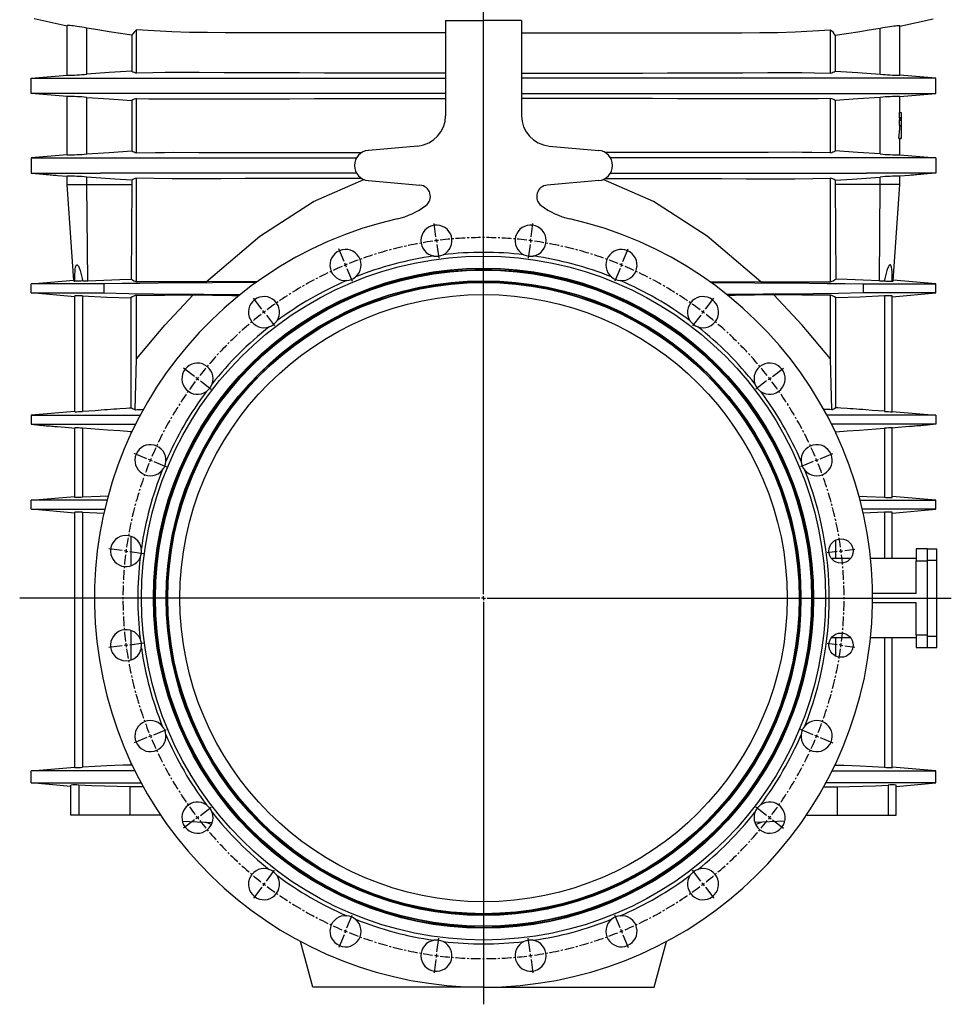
# Model space of a CAD drawing. Extents: x -1477 to 874, y -826 to 3147.
# Tile 5 of 6: x -354 to 874, y 916 to 2213. Entities that reach past the tile are written whole.
import ezdxf

# ---------------------------------------------------------------- set-up
doc = ezdxf.new("R2010")
doc.units = 0
doc.linetypes.add('CENTERX2', pattern=[20.32, 12.7, -2.54, 2.54, -2.54])
doc.layers.get('0').update_dxf_attribs({"linetype": 'CONTINUOUS'})

# ---------------------------------------------------------------- blocks, each defined once
blk = doc.blocks.new('SW_CENTERMARKSYMBOL_0')
at = {"color": 0, "linetype": 'CONTINUOUS'}
for p, q in [((62, -465.9), (62, 1225.5)), ((-0.7, 5), (-3, 22.8)), ((124.7, 5), (127, 22.8)), ((0, 0), (-0.3, 2.5)), ((0, 0), (0.3, -2.5)), ((124, 0), (123.7, -2.5)), ((124, 0), (124.3, 2.5)), ((-121.7, -27.5), (-128.6, -10.8)), ((0.7, -5), (3, -22.8)), ((123.3, -5), (121, -22.8)), ((245.7, -27.5), (252.6, -10.8)), ((-119.8, -32.1), (-120.7, -29.8)), ((-119.8, -32.1), (-118.8, -34.4)), ((-117.9, -36.7), (-111, -53.3)), ((241.9, -36.7), (235, -53.3)), ((243.8, -32.1), (242.8, -34.4)), ((243.8, -32.1), (244.7, -29.8)), ((-230.2, -90.1), (-241.2, -75.8)), ((354.2, -90.1), (365.2, -75.8)), ((-227.2, -94.1), (-228.7, -92.1)), ((-227.2, -94.1), (-225.6, -96.1)), ((-224.1, -98.1), (-213.2, -112.3)), ((348.1, -98.1), (337.2, -112.3)), ((351.2, -94.1), (349.6, -96.1)), ((351.2, -94.1), (352.7, -92.1)), ((-318.8, -178.7), (-333.1, -167.8)), ((442.8, -178.7), (457.1, -167.8)), ((-314.8, -181.8), (-316.8, -180.3)), ((438.8, -181.8), (440.8, -180.3)), ((-314.8, -181.8), (-312.9, -183.3)), ((-310.9, -184.8), (-296.6, -195.8)), ((434.9, -184.8), (420.6, -195.8)), ((438.8, -181.8), (436.9, -183.3)), ((-381.5, -287.2), (-398.1, -280.4)), ((505.5, -287.2), (522.1, -280.4)), ((-376.8, -289.2), (-379.2, -288.2)), ((-376.8, -289.2), (-374.5, -290.1)), ((-372.2, -291.1), (-355.6, -298)), ((496.2, -291.1), (479.6, -298)), ((500.8, -289.2), (498.5, -290.1)), ((500.8, -289.2), (503.2, -288.2)), ((-413.9, -408.3), (-431.7, -405.9)), ((-408.9, -408.9), (-411.4, -408.6)), ((-408.9, -408.9), (-406.5, -409.3)), ((-404, -409.6), (-386.1, -411.9)), ((528, -409.6), (514.6, -411.4)), ((532.9, -408.9), (530.5, -409.3)), ((532.9, -408.9), (535.4, -408.6)), ((537.9, -408.3), (551.3, -406.5)), ((57, -470.9), (-549, -470.9)), ((62, -470.9), (59.5, -470.9)), ((62, -470.9), (62, -468.4)), ((62, -470.9), (62, -473.4)), ((62, -470.9), (64.5, -470.9)), ((62, -475.9), (62, -1006)), ((67, -470.9), (678.2, -470.9)), ((-404, -532.3), (-386.1, -529.9)), ((528, -532.3), (514.6, -530.5)), ((-413.9, -533.6), (-431.7, -535.9)), ((-408.9, -532.9), (-411.4, -533.3)), ((-408.9, -532.9), (-406.5, -532.6)), ((532.9, -532.9), (530.5, -532.6)), ((532.9, -532.9), (535.4, -533.3)), ((537.9, -533.6), (551.3, -535.4)), ((-372.2, -650.8), (-355.6, -643.9)), ((496.2, -650.8), (479.6, -643.9)), ((-381.5, -654.6), (-398.1, -661.5)), ((-376.8, -652.7), (-379.2, -653.7)), ((-376.8, -652.7), (-374.5, -651.8)), ((500.8, -652.7), (498.5, -651.8)), ((500.8, -652.7), (503.2, -653.7)), ((505.5, -654.6), (522.1, -661.5)), ((-310.9, -757.1), (-296.6, -746.1)), ((434.9, -757.1), (420.6, -746.1)), ((-318.8, -763.1), (-333.1, -774.1)), ((-314.8, -760.1), (-316.8, -761.6)), ((-314.8, -760.1), (-312.9, -758.6)), ((438.8, -760.1), (436.9, -758.6)), ((438.8, -760.1), (440.8, -761.6)), ((442.8, -763.1), (457.1, -774.1)), ((-224.1, -843.8), (-213.2, -829.5)), ((348.1, -843.8), (337.2, -829.5)), ((-230.2, -851.7), (-241.2, -866)), ((-227.2, -847.8), (-228.7, -849.8)), ((-227.2, -847.8), (-225.6, -845.8)), ((351.2, -847.8), (349.6, -845.8)), ((351.2, -847.8), (352.7, -849.8)), ((354.2, -851.7), (365.2, -866)), ((-117.9, -905.2), (-111, -888.5)), ((241.9, -905.2), (235, -888.5)), ((-119.8, -909.8), (-118.8, -907.5)), ((243.8, -909.8), (242.8, -907.5)), ((-121.7, -914.4), (-128.6, -931)), ((-119.8, -909.8), (-120.7, -912.1)), ((0.7, -936.9), (3, -919.1)), ((123.3, -936.9), (121, -919.1)), ((243.8, -909.8), (244.7, -912.1)), ((245.7, -914.4), (252.6, -931)), ((-0.7, -946.8), (-3, -964.7)), ((0, -941.9), (-0.3, -944.4)), ((0, -941.9), (0.3, -939.4)), ((124, -941.9), (123.7, -939.4)), ((124, -941.9), (124.3, -944.4)), ((124.7, -946.8), (127, -964.7))]:
    blk.add_line(p, q, dxfattribs=at)
for start, end in [(97.1984, 97.5), (82.5, 82.8016), (97.5, 97.8016), (82.1984, 82.5), (112.5, 112.8016), (112.1984, 112.5), (67.5, 67.8016), (67.1984, 67.5), (127.5, 127.8016), (127.1984, 127.5), (52.5, 52.8016), (52.1984, 52.5), (142.1984, 142.5), (37.5, 37.8016), (142.5, 142.8016), (37.1984, 37.5), (157.5, 157.8016), (157.1984, 157.5), (22.5, 22.8016), (22.1984, 22.5), (172.5, 172.8016), (172.1984, 172.5), (7.5, 7.8016), (7.1984, 7.5), (187.1984, 187.5), (352.5, 352.8016), (187.5, 187.8016), (352.1984, 352.5), (202.1984, 202.5), (202.5, 202.8016), (337.1984, 337.5), (337.5, 337.8016), (217.1984, 217.5), (217.5, 217.8016), (322.1984, 322.5), (322.5, 322.8016), (232.1984, 232.5), (232.5, 232.8016), (307.1984, 307.5), (307.5, 307.8016), (247.1984, 247.5), (247.5, 247.8016), (292.1984, 292.5), (292.5, 292.8016), (262.1984, 262.5), (262.5, 262.8016), (277.1984, 277.5), (277.5, 277.8016)]:
    blk.add_arc((62, -470.9), 475, start, end, dxfattribs=at)
at = {"color": 0, "linetype": 'CENTERX2'}
for start, end in [(83.1031, 96.8969), (98.1031, 111.8969), (68.1031, 81.8969), (113.1031, 126.8969), (53.1031, 66.8969), (128.1031, 141.8969), (38.1031, 51.8969), (143.1031, 156.8969), (23.1031, 36.8969), (158.1031, 171.8969), (8.1031, 21.8969), (173.1031, 186.8969), (353.1031, 6.8969), (188.1031, 201.8969), (338.1031, 351.8969), (203.1031, 216.8969), (323.1031, 336.8969), (218.1031, 231.8969), (308.1031, 321.8969), (233.1031, 246.8969), (293.1031, 306.8969), (248.1031, 261.8969), (278.1031, 291.8969), (263.1031, 276.8969)]:
    blk.add_arc((62, -470.9), 475, start, end, dxfattribs=at)

msp = doc.modelspace()

# ---------------------------------------------------------------- linework, layer by layer
at = {"color": 7, "linetype": 'CONTINUOUS'}
for p, q in [((-291.2, 2204.5), (-334.8, 2213.8)), ((207.3, 2211.9), (207.3, 2086.3)), ((257.3, 2211.8), (257.3, 2213.8)), ((307.3, 2211.9), (307.3, 2086.3)), ((805.8, 2204.5), (849.4, 2213.8)), ((-291.2, 2139.6), (-291.2, 2205.1)), ((-265.4, 2141), (-265.4, 2201.9)), ((-206, 2192.5), (-206, 2144.9)), ((-199.8, 2142.3), (-199.8, 2199.6)), ((714.4, 2142.3), (714.4, 2199.6)), ((720.6, 2192.5), (720.6, 2144.9)), ((780, 2141), (780, 2201.9)), ((805.8, 2139.6), (805.8, 2205.1)), ((-338.7, 2135.8), (-291.2, 2139.9)), ((-338.7, 2115.8), (-338.7, 2135.8)), ((-338.7, 2135.8), (207.3, 2135.8)), ((853.3, 2135.8), (307.3, 2135.8)), ((853.3, 2135.8), (805.8, 2139.9)), ((853.3, 2115.8), (853.3, 2135.8)), ((207.3, 2115.8), (-338.7, 2115.8)), ((-291.2, 2111.6), (-338.7, 2115.8)), ((307.3, 2115.8), (853.3, 2115.8)), ((805.8, 2111.6), (853.3, 2115.8)), ((-291.2, 2034.6), (-291.2, 2111.9)), ((-265.4, 2036), (-265.4, 2110.5)), ((-206, 2106.6), (-206, 2040)), ((-199.8, 2037.4), (-199.8, 2109.2)), ((714.4, 2037.4), (714.4, 2109.2)), ((720.6, 2106.6), (720.6, 2040)), ((780, 2036), (780, 2110.5)), ((805.8, 2090.8), (805.8, 2111.9)), ((805, 2090.4), (805, 2083.9)), ((805, 2090.4), (807.3, 2090.4)), ((805.1, 2090.8), (807.3, 2090.8)), ((807.3, 2090.8), (807.3, 2090.4)), ((807.3, 2090.4), (807.3, 2083.9)), ((805, 2083.9), (807.3, 2083.9)), ((805, 2080.6), (805, 2074.1)), ((805, 2080.6), (807.3, 2080.6)), ((805.1, 2083.6), (807.3, 2083.6)), ((805.1, 2080.9), (807.3, 2080.9)), ((805.8, 2080.9), (805.8, 2083.6)), ((805.8, 2083.3), (807.3, 2083.3)), ((807.3, 2083.9), (807.3, 2083.6)), ((807.3, 2083.6), (807.3, 2083.3)), ((807.3, 2083.3), (807.3, 2080.9)), ((807.3, 2080.9), (807.3, 2080.6)), ((807.3, 2080.6), (807.3, 2074.1)), ((805, 2074.1), (807.3, 2074.1)), ((805.1, 2073.7), (807.3, 2073.7)), ((805.7, 2073.2), (807.3, 2073.2)), ((807.3, 2074.1), (807.3, 2073.7)), ((807.3, 2073.7), (807.3, 2073.2)), ((807.3, 2073.2), (807.3, 2056.7)), ((804.5, 2056.7), (807.3, 2056.7)), ((804.6, 2056.2), (807.3, 2056.2)), ((805.8, 2034.6), (805.8, 2056.2)), ((807.3, 2056.7), (807.3, 2056.2)), ((170.8, 2046.4), (105.6, 2040.7)), ((343.8, 2046.4), (409, 2040.7)), ((-291.2, 2034.9), (-338.7, 2030.8)), ((-338.7, 2030.8), (-338.7, 2010.8)), ((-338.7, 2030.8), (90, 2030.8)), ((853.3, 2030.8), (424.6, 2030.8)), ((805.8, 2034.9), (853.3, 2030.8)), ((853.3, 2030.8), (853.3, 2010.8)), ((-338.7, 2010.8), (-318.5, 2010.8)), ((-318.5, 2010.8), (-308, 2010.8)), ((-308, 2010.8), (-247.2, 2010.8)), ((90, 2010.8), (-247.2, 2010.8)), ((424.6, 2010.8), (761.7, 2010.8)), ((822.6, 2010.8), (761.7, 2010.8)), ((833.1, 2010.8), (822.6, 2010.8)), ((853.3, 2010.8), (833.1, 2010.8)), ((-304, 2007.7), (-291.2, 2006.6)), ((-291.2, 1995.8), (-291.2, 2006.9)), ((-265.4, 1995.8), (-265.4, 2005.5)), ((-206, 2001.6), (-206, 1995.8)), ((-199.8, 1867.5), (-199.8, 2004.2)), ((105.6, 2000.8), (173.6, 1994.9)), ((409, 2000.8), (341, 1994.9)), ((714.4, 1867.5), (714.4, 2004.2)), ((720.6, 2001.6), (720.6, 1995.8)), ((780, 1995.8), (780, 2005.5)), ((818.6, 2007.7), (805.8, 2006.6)), ((805.8, 1995.8), (805.8, 2006.9)), ((-291.2, 1995.8), (-265.4, 1995.8)), ((-282.3, 1868.8), (-291.2, 1995.8)), ((-265.4, 1995.8), (-206, 1995.8)), ((-264.1, 1868.9), (-265.4, 1995.8)), ((-206, 1995.8), (-206.9, 1871)), ((720.6, 1995.8), (721.5, 1871)), ((780, 1995.8), (720.6, 1995.8)), ((778.7, 1868.9), (780, 1995.8)), ((805.8, 1995.8), (780, 1995.8)), ((796.9, 1868.8), (805.8, 1995.8)), ((-338.7, 1864.8), (-282.4, 1869.7)), ((-281.2, 1868.6), (-281.2, 1869.6)), ((-281.2, 1868.6), (-281.2, 1868.6)), ((-270.7, 1868.7), (-270.9, 1869.6)), ((-270.9, 1869.6), (-270.9, 1868.6)), ((-270.7, 1868.7), (-270.9, 1868.6)), ((785.3, 1868.7), (785.5, 1869.6)), ((785.3, 1868.7), (785.5, 1868.6)), ((785.5, 1869.6), (785.5, 1868.6)), ((795.8, 1868.6), (795.8, 1869.6)), ((795.8, 1868.6), (795.8, 1868.6)), ((853.3, 1864.8), (797, 1869.7)), ((-242.8, 1864.8), (-338.7, 1864.8)), ((-338.7, 1852.8), (-338.7, 1864.8)), ((-242.8, 1864.8), (-242.8, 1852.8)), ((-40.5, 1867.8), (-108, 1867.3)), ((555.1, 1867.8), (622.6, 1867.3)), ((757.4, 1864.8), (853.3, 1864.8)), ((757.4, 1864.8), (757.4, 1852.8)), ((853.3, 1852.8), (853.3, 1864.8)), ((-281.2, 1847.7), (-338.7, 1852.8)), ((-338.7, 1852.8), (-242.8, 1852.8)), ((-281.2, 1696.4), (-281.2, 1849)), ((-270.9, 1848.9), (-270.9, 1696.9)), ((-207, 1701.5), (-207, 1846.5)), ((-199.8, 1765.9), (-199.8, 1850.1)), ((714.4, 1765.9), (714.4, 1850.1)), ((721.6, 1701.5), (721.6, 1846.5)), ((853.3, 1852.8), (757.4, 1852.8)), ((785.5, 1848.9), (785.5, 1696.9)), ((795.8, 1847.7), (853.3, 1852.8)), ((795.8, 1696.4), (795.8, 1849)), ((-201.4, 1699), (-199.8, 1765.9)), ((716, 1699), (714.4, 1765.9)), ((-281.2, 1696.8), (-338.7, 1691.8)), ((-338.7, 1691.8), (-195, 1691.8)), ((-338.7, 1691.8), (-338.7, 1679.8)), ((853.3, 1691.8), (709.6, 1691.8)), ((795.8, 1696.8), (853.3, 1691.8)), ((853.3, 1691.8), (853.3, 1679.8)), ((-338.7, 1679.8), (-201.1, 1679.8)), ((-281.2, 1583.6), (-281.2, 1675.2)), ((-270.9, 1674.6), (-270.9, 1583.6)), ((853.3, 1679.8), (715.7, 1679.8)), ((785.5, 1674.6), (785.5, 1583.6)), ((795.8, 1583.6), (795.8, 1675.2)), ((-207, 1667.7), (-207, 1670.1)), ((721.6, 1667.7), (721.6, 1670.1)), ((-338.7, 1579.8), (-281.2, 1584.8)), ((853.3, 1579.8), (795.8, 1584.8)), ((-338.7, 1567.8), (-338.7, 1579.8)), ((-238.6, 1579.8), (-338.7, 1579.8)), ((753.2, 1579.8), (853.3, 1579.8)), ((853.3, 1567.8), (853.3, 1579.8)), ((-338.7, 1567.8), (-241.6, 1567.8)), ((-281.2, 1562.7), (-338.7, 1567.8)), ((-281.2, 1227.7), (-281.2, 1564)), ((-270.9, 1563.9), (-242.8, 1562.7)), ((-270.9, 1563.9), (-270.9, 1228)), ((853.3, 1567.8), (756.2, 1567.8)), ((785.5, 1563.9), (757.4, 1562.7)), ((785.5, 1563.9), (785.5, 1502.8)), ((795.8, 1562.7), (853.3, 1567.8)), ((795.8, 1502.8), (795.8, 1564)), ((-206.9, 1493.4), (-206.9, 1532.1)), ((721.5, 1502.8), (721.5, 1527.3)), ((827.3, 1515.8), (827.3, 1499.8)), ((842.3, 1515.8), (827.3, 1515.8)), ((842.3, 1515.8), (854.3, 1515.8)), ((842.3, 1500.8), (842.3, 1515.8)), ((854.3, 1500.8), (854.3, 1515.8)), ((740.7, 1502.8), (715.7, 1502.8)), ((827.3, 1502.8), (767.2, 1502.8)), ((827.3, 1456.8), (827.3, 1499.8)), ((827.3, 1499.8), (842.3, 1499.8)), ((842.3, 1499.8), (842.3, 1500.8)), ((842.3, 1500.8), (854.3, 1500.8)), ((842.3, 1401.8), (842.3, 1499.8)), ((854.3, 1400.8), (854.3, 1500.8)), ((827.3, 1456.8), (769.8, 1456.8)), ((827.3, 1444.8), (769.8, 1444.8)), ((827.3, 1401.8), (827.3, 1444.8)), ((-206.9, 1369.4), (-206.9, 1408.1)), ((827.3, 1401.8), (827.3, 1385.8)), ((842.3, 1401.8), (827.3, 1401.8)), ((842.3, 1400.8), (842.3, 1401.8)), ((715.7, 1398.8), (740.7, 1398.8)), ((721.5, 1374.3), (721.5, 1398.8)), ((767.2, 1398.8), (827.3, 1398.8)), ((785.5, 1398.8), (785.5, 1228)), ((795.8, 1227.7), (795.8, 1398.8)), ((842.3, 1385.8), (842.3, 1400.8)), ((842.3, 1400.8), (854.3, 1400.8)), ((854.3, 1385.8), (854.3, 1400.8)), ((827.3, 1385.8), (842.3, 1385.8)), ((842.3, 1385.8), (854.3, 1385.8)), ((-206.9, 1230.8), (-206.9, 1233.5)), ((721.5, 1230.8), (721.5, 1233.5)), ((-338.7, 1223.3), (-281.2, 1228.3)), ((-338.7, 1207.3), (-338.7, 1223.3)), ((-201.9, 1223.3), (-338.7, 1223.3)), ((-205.6, 1230.9), (-206.9, 1230.8)), ((716.5, 1223.3), (853.3, 1223.3)), ((720.1, 1230.9), (721.5, 1230.8)), ((853.3, 1223.3), (795.8, 1228.3)), ((853.3, 1207.3), (853.3, 1223.3)), ((-338.7, 1207.3), (-193.6, 1207.3)), ((-286.2, 1202.7), (-338.7, 1207.3)), ((853.3, 1207.3), (708.2, 1207.3)), ((800.8, 1202.7), (853.3, 1207.3)), ((-286.2, 1164.8), (-286.2, 1204.5)), ((-275.9, 1204.4), (-275.9, 1164.8)), ((-190.7, 1202), (-208.6, 1202.4)), ((-208.6, 1202.4), (-208.6, 1164.8)), ((705.3, 1202), (723.1, 1202.4)), ((723.1, 1202.4), (723.1, 1164.8)), ((790.5, 1204.4), (790.5, 1164.8)), ((800.8, 1164.8), (800.8, 1204.5)), ((-275.9, 1164.8), (-286.2, 1164.8)), ((-208.6, 1164.8), (-275.9, 1164.8)), ((-168, 1164.8), (-208.6, 1164.8)), ((-139.5, 1157.1), (-100.1, 1155)), ((-101.1, 1152.6), (-109, 1155.5)), ((654.1, 1157.1), (614.7, 1155)), ((615.7, 1152.6), (623.6, 1155.5)), ((682.6, 1164.8), (723.1, 1164.8)), ((723.1, 1164.8), (790.5, 1164.8)), ((790.5, 1164.8), (800.8, 1164.8)), ((32.3, 938.3), (16.1, 998.6)), ((482.3, 938.3), (498.4, 998.6)), ((257.3, 938.3), (32.3, 938.3)), ((257.3, 938.3), (482.3, 938.3))]:
    msp.add_line(p, q, dxfattribs=at)
for points in [[(207.3, 2211.9), (220.5, 2211.9), (257.3, 2211.8)], [(307.3, 2211.9), (294.1, 2211.9), (257.3, 2211.8)], [(-265.4, 2201.9), (-268.7, 2202.4), (-271.9, 2203), (-275, 2203.4), (-277.9, 2203.9), (-280.6, 2204.2), (-283.1, 2204.6), (-285.2, 2204.8), (-287.1, 2205), (-288.6, 2205.1), (-289.8, 2205.2), (-290.6, 2205.2), (-291.1, 2205.2), (-291.2, 2205.1)], [(-206, 2192.5), (-220.9, 2194.6), (-235.7, 2196.9), (-250.6, 2199.3), (-265.4, 2201.9)], [(207.3, 2195.5), (191.9, 2195.5), (164.2, 2195.5), (136.4, 2195.5), (108.7, 2195.5), (81, 2195.5), (57.5, 2195.5), (34, 2195.5), (10.6, 2195.5), (-12.9, 2195.6), (-36.3, 2195.6), (-59.7, 2195.6), (-83.1, 2195.6), (-106.5, 2195.8), (-129.9, 2196.2), (-153.2, 2197), (-176.6, 2198.1), (-199.8, 2199.6)], [(307.3, 2195.5), (322.7, 2195.5), (350.4, 2195.5), (378.2, 2195.5), (405.9, 2195.5), (433.6, 2195.5), (457.1, 2195.5), (480.6, 2195.5), (504, 2195.5), (527.5, 2195.6), (550.9, 2195.6), (574.3, 2195.6), (597.7, 2195.6), (621.1, 2195.8), (644.5, 2196.2), (667.8, 2197), (691.1, 2198.1), (714.4, 2199.6)], [(720.6, 2192.5), (735.5, 2194.6), (750.3, 2196.9), (765.2, 2199.3), (780, 2201.9)], [(780, 2201.9), (783.3, 2202.4), (786.5, 2203), (789.6, 2203.4), (792.5, 2203.9), (795.2, 2204.2), (797.7, 2204.6), (799.8, 2204.8), (801.7, 2205), (803.2, 2205.1), (804.4, 2205.2), (805.2, 2205.2), (805.7, 2205.2), (805.8, 2205.1)], [(-206, 2144.9), (-235.7, 2143.1), (-265.4, 2141)], [(207.3, 2142.4), (180.8, 2142.4), (147.5, 2142.4), (114.3, 2142.5), (81.1, 2142.5), (48, 2142.6), (14.8, 2142.7), (-18.2, 2142.8), (-51.2, 2142.9), (-84.2, 2143), (-117.1, 2143.1), (-133.5, 2143.1), (-141.7, 2143.1), (-145.8, 2143.1), (-162.2, 2143.1), (-178.5, 2142.9), (-199.8, 2142.3)], [(307.3, 2142.4), (333.8, 2142.4), (367.1, 2142.4), (400.3, 2142.5), (433.5, 2142.5), (466.6, 2142.6), (499.7, 2142.7), (532.8, 2142.8), (565.8, 2142.9), (598.8, 2143), (631.7, 2143.1), (648.1, 2143.1), (656.3, 2143.1), (660.4, 2143.1), (676.8, 2143.1), (693.1, 2142.9), (714.4, 2142.3)], [(720.6, 2144.9), (750.3, 2143.1), (780, 2141)], [(-265.4, 2110.5), (-235.7, 2108.4), (-206, 2106.6)], [(-199.8, 2109.2), (-183.5, 2108.8), (-167.1, 2108.5), (-150.7, 2108.4), (-146.6, 2108.4), (-130.2, 2108.4), (-97.4, 2108.5), (-64.5, 2108.6), (-31.5, 2108.7), (1.6, 2108.8), (34.7, 2108.9), (67.8, 2109), (101.1, 2109), (134.4, 2109.1), (167.8, 2109.1), (201.1, 2109.2), (207.3, 2109.2)], [(714.4, 2109.2), (698.1, 2108.8), (681.7, 2108.5), (665.3, 2108.4), (661.2, 2108.4), (644.8, 2108.4), (612, 2108.5), (579.1, 2108.6), (546.1, 2108.7), (513, 2108.8), (479.9, 2108.9), (446.8, 2109), (413.5, 2109), (380.2, 2109.1), (346.8, 2109.1), (313.5, 2109.2), (307.3, 2109.2)], [(780, 2110.5), (750.3, 2108.4), (720.6, 2106.6)], [(805, 2083.9), (805, 2083.8), (805, 2083.7), (805, 2083.6), (805.1, 2083.6), (805.1, 2083.6)], [(805, 2074.1), (805, 2074), (805, 2073.9), (805, 2073.8), (805, 2073.7), (805.1, 2073.7), (805.1, 2073.7)], [(804.5, 2056.7), (804.5, 2056.6), (804.5, 2056.5), (804.5, 2056.4), (804.5, 2056.3), (804.5, 2056.2), (804.6, 2056.2), (804.6, 2056.2)], [(-265.4, 2036), (-235.7, 2038.1), (-206, 2040)], [(-199.8, 2037.4), (-175.2, 2038), (-162.9, 2038.1), (-150.6, 2038.2), (-117.7, 2038.1), (-84.7, 2038.1), (-51.7, 2038), (-22, 2037.9), (7.8, 2037.9), (37.6, 2037.8), (67.4, 2037.8), (96.7, 2037.7)], [(714.4, 2037.4), (689.8, 2038), (677.5, 2038.1), (665.2, 2038.2), (632.3, 2038.1), (599.3, 2038.1), (566.3, 2038), (536.6, 2037.9), (506.8, 2037.9), (477, 2037.8), (447.2, 2037.8), (417.9, 2037.7)], [(780, 2036), (750.3, 2038.1), (720.6, 2040)], [(-338.7, 2010.8), (-327.6, 2009.8), (-325.4, 2009.6), (-322.8, 2009.4), (-320.5, 2009.2), (-318.7, 2009), (-317.3, 2008.9), (-315.6, 2008.8), (-313.5, 2008.6), (-311.2, 2008.4), (-309.4, 2008.2), (-307.6, 2008.1), (-305.8, 2007.9), (-304, 2007.7)], [(853.3, 2010.8), (842.2, 2009.8), (840, 2009.6), (837.4, 2009.4), (835.1, 2009.2), (833.3, 2009), (831.9, 2008.9), (830.2, 2008.8), (828.1, 2008.6), (825.7, 2008.4), (824, 2008.2), (822.2, 2008.1), (820.4, 2007.9), (818.6, 2007.7)], [(-206, 2001.6), (-213.4, 2002), (-228.3, 2002.9), (-246.8, 2004.2), (-265.4, 2005.5)], [(96.7, 2003.8), (72.3, 2003.8), (40, 2003.7), (7.8, 2003.7), (-24.4, 2003.6), (-56.6, 2003.5), (-88.8, 2003.4), (-120.9, 2003.4), (-152.9, 2003.4), (-176.4, 2003.6), (-199.8, 2004.2)], [(-108, 1867.3), (-37.4, 1927.7), (33.5, 1973.2), (99.8, 2002.2)], [(622.6, 1867.3), (552, 1927.7), (481.1, 1973.2), (414.8, 2002.2)], [(417.9, 2003.8), (442.3, 2003.8), (474.6, 2003.7), (506.8, 2003.7), (539, 2003.6), (571.2, 2003.5), (603.4, 2003.4), (635.5, 2003.4), (667.5, 2003.4), (691, 2003.6), (714.4, 2004.2)], [(720.6, 2001.6), (728, 2002), (742.9, 2002.9), (761.4, 2004.2), (780, 2005.5)], [(-281.2, 1869.6), (-281.2, 1873.5), (-281.1, 1877.4), (-280.8, 1881.2), (-280.6, 1884), (-280.1, 1886.8), (-279.7, 1888.1), (-279.2, 1889.2), (-278.8, 1889.7), (-278.4, 1889.9), (-278, 1889.9), (-277.5, 1889.6), (-277.1, 1889.2), (-276.8, 1888.8), (-276, 1887.4), (-275.3, 1885.8), (-274.1, 1882.4), (-273, 1878.9), (-272.2, 1875.3), (-271.3, 1871.7), (-270.9, 1869.6)], [(795.8, 1869.6), (795.8, 1873.5), (795.7, 1877.4), (795.4, 1881.2), (795.1, 1884), (794.7, 1886.8), (794.3, 1888.1), (793.8, 1889.2), (793.4, 1889.7), (793, 1889.9), (792.6, 1889.9), (792.1, 1889.6), (791.7, 1889.2), (791.4, 1888.8), (790.6, 1887.4), (789.9, 1885.8), (788.7, 1882.4), (787.6, 1878.9), (786.7, 1875.3), (785.9, 1871.7), (785.5, 1869.6)], [(-270.9, 1868.6), (-272.8, 1868.5), (-274.7, 1868.5), (-276.4, 1868.4), (-277.9, 1868.4), (-279.2, 1868.4), (-280.2, 1868.4), (-280.8, 1868.5), (-281.2, 1868.5), (-281.2, 1868.6)], [(-264.1, 1868.9), (-242.9, 1869.8), (-221.7, 1870.6), (-206.9, 1871)], [(778.7, 1868.9), (757.5, 1869.8), (736.3, 1870.6), (721.5, 1871)], [(785.5, 1868.6), (787.4, 1868.5), (789.3, 1868.5), (791, 1868.4), (792.5, 1868.4), (793.8, 1868.4), (794.8, 1868.4), (795.4, 1868.5), (795.8, 1868.5), (795.8, 1868.6)], [(-42.2, 1866.7), (-100.1, 1866.3), (-171.5, 1865.7), (-195.3, 1865.4), (-219.1, 1865.2), (-242.8, 1864.8)], [(-108, 1867.3), (-131, 1867.3), (-154, 1867.4), (-176.9, 1867.5), (-199.8, 1867.5)], [(556.7, 1866.7), (614.7, 1866.3), (686.1, 1865.7), (709.9, 1865.4), (733.6, 1865.2), (757.4, 1864.8)], [(622.6, 1867.3), (645.6, 1867.3), (668.5, 1867.4), (691.5, 1867.5), (714.4, 1867.5)], [(-270.9, 1848.9), (-239, 1847.5), (-207, 1846.5)], [(-242.8, 1852.8), (-209.9, 1852.3), (-176.9, 1851.9), (-111, 1851.3), (-62.7, 1851)], [(-199.8, 1850.1), (-181.2, 1850.1), (-162.6, 1850.1), (-143.9, 1850.2), (-125.2, 1850.2)], [(-199.8, 1765.9), (-162.6, 1810.2), (-125.2, 1850.2)], [(-125.2, 1850.2), (-74.2, 1849.7), (-64.4, 1849.7)], [(757.4, 1852.8), (724.5, 1852.3), (691.5, 1851.9), (625.6, 1851.3), (577.3, 1851)], [(639.8, 1850.2), (588.8, 1849.7), (579, 1849.7)], [(714.4, 1850.1), (695.8, 1850.1), (677.2, 1850.1), (658.5, 1850.2), (639.8, 1850.2)], [(714.4, 1765.9), (677.2, 1810.2), (639.8, 1850.2)], [(785.5, 1848.9), (753.6, 1847.5), (721.6, 1846.5)], [(-270.9, 1696.9), (-262.7, 1697.6), (-254.5, 1698.2), (-246.3, 1698.8), (-242.2, 1699.1), (-238.1, 1699.4), (-234, 1699.7), (-229.8, 1700), (-225.7, 1700.3), (-221.6, 1700.5), (-213.4, 1701.1), (-209.3, 1701.3), (-207, 1701.5)], [(-201.4, 1699), (-199.1, 1699.1), (-192.9, 1699.4), (-190.8, 1699.5)], [(716, 1699), (713.7, 1699.1), (707.5, 1699.4), (705.3, 1699.5)], [(785.5, 1696.9), (777.3, 1697.6), (769.1, 1698.2), (760.9, 1698.8), (756.8, 1699.1), (752.6, 1699.4), (748.5, 1699.7), (744.4, 1700), (740.3, 1700.3), (736.2, 1700.5), (728, 1701.1), (723.9, 1701.3), (721.6, 1701.5)], [(-338.7, 1679.8), (-327.6, 1678.8), (-325.4, 1678.6), (-322.8, 1678.4), (-320.5, 1678.2), (-318.7, 1678), (-317.3, 1677.9), (-315.6, 1677.8), (-313.5, 1677.6), (-311.2, 1677.4), (-309.4, 1677.2), (-307.6, 1677.1), (-305.8, 1676.9), (-304, 1676.7)], [(-304, 1676.7), (-288.8, 1675.4), (-281.2, 1674.7)], [(-207, 1670.1), (-221.6, 1671), (-238.1, 1672.1), (-270.9, 1674.6)], [(721.6, 1670.1), (736.2, 1671), (752.6, 1672.1), (785.5, 1674.6)], [(818.6, 1676.7), (803.4, 1675.4), (795.8, 1674.7)], [(853.3, 1679.8), (842.2, 1678.8), (840, 1678.6), (837.4, 1678.4), (835.1, 1678.2), (833.3, 1678), (831.9, 1677.9), (830.2, 1677.8), (828.1, 1677.6), (825.7, 1677.4), (824, 1677.2), (822.2, 1677.1), (820.4, 1676.9), (818.6, 1676.7)], [(-205.5, 1670.8), (-206, 1670.6), (-207, 1670.1)], [(720.1, 1670.8), (720.6, 1670.6), (721.6, 1670.1)], [(-270.9, 1583.6), (-272.8, 1583.5), (-274.7, 1583.5), (-276.4, 1583.4), (-277.9, 1583.4), (-279.2, 1583.4), (-280.2, 1583.4), (-280.8, 1583.5), (-281.2, 1583.5), (-281.2, 1583.6)], [(-237.2, 1585.1), (-247.7, 1584.7), (-270.9, 1583.6)], [(751.8, 1585.1), (762.3, 1584.7), (785.5, 1583.6)], [(785.5, 1583.6), (787.4, 1583.5), (789.3, 1583.5), (791, 1583.4), (792.5, 1583.4), (793.8, 1583.4), (794.8, 1583.4), (795.4, 1583.5), (795.8, 1583.5), (795.8, 1583.6)], [(-206.9, 1230.8), (-217.5, 1230.7), (-228.2, 1230.3), (-238.9, 1229.8), (-254.9, 1229), (-270.9, 1228)], [(721.5, 1230.8), (732.1, 1230.7), (742.8, 1230.3), (753.5, 1229.8), (769.5, 1229), (785.5, 1228)], [(-208.6, 1202.4), (-225.4, 1202.7), (-242.2, 1203.1), (-259, 1203.7), (-275.9, 1204.4)], [(723.1, 1202.4), (740, 1202.7), (756.8, 1203.1), (773.6, 1203.7), (790.5, 1204.4)]]:
    msp.add_lwpolyline(points, dxfattribs=at)
for centre, radius in [((257.3, 1450.8), 450.5), ((257.3, 1450.8), 434.8), ((257.3, 1450.8), 434.2), ((257.3, 1450.8), 432.8), ((257.3, 1450.8), 432.2), ((257.3, 1450.8), 418.2), ((257.3, 1450.8), 417.7), ((257.3, 1450.8), 416.3), ((257.3, 1450.8), 415.8), ((257.3, 1450.8), 400), ((728.2, 1512.8), 16), ((728.2, 1388.8), 16)]:
    msp.add_circle(centre, radius, dxfattribs=at)
for centre, radius, start, end in [((-177.7, 2173.8), 33.9, 130.5994, 146.5376), ((692.3, 2173.8), 33.9, 33.4624, 49.4006), ((-294, 2441.5), 301.8, 270.5359, 275.4463), ((-176.2, 2207.5), 69.3, 244.5271, 250.1015), ((690.8, 2207.5), 69.3, 289.8985, 295.4729), ((808.6, 2441.5), 301.8, 264.5537, 269.4641), ((-295.6, 1780.1), 331.8, 84.7757, 89.2419), ((-176.2, 2044), 69.3, 109.8977, 115.4746), ((690.8, 2044), 69.3, 64.5254, 70.1023), ((810.2, 1780.1), 331.8, 90.7581, 95.2243), ((805.5, 2090.5), 0.527, 146.5119, 187.5501), ((167.3, 2086.3), 40, 275, 0), ((347.3, 2086.3), 40, 180, 265), ((805.5, 2080.6), 0.527, 146.5119, 187.5501), ((638.9, 2077.7), 166.9, 352.7819, 358.4671), ((803.9, 2073.4), 1.87, 355.09, 10.4357), ((-176.9, 2101), 67.6, 244.4633, 250.1812), ((107.3, 2020.8), 20, 95, 265), ((407.3, 2020.8), 20, 275, 85), ((691.5, 2101), 67.6, 289.8188, 295.5367), ((-295.7, 2367.4), 332.8, 270.778, 275.2319), ((810.3, 2367.4), 332.8, 264.7681, 269.222), ((-294.1, 1704.3), 302.6, 84.5465, 89.4437), ((-177.6, 1942.3), 65.8, 109.7382, 115.6173), ((692.2, 1942.3), 65.8, 64.3827, 70.2618), ((808.7, 1704.3), 302.6, 90.5563, 95.4535), ((172.3, 1980), 15, 306.8201, 85), ((342.3, 1980), 15, 95, 233.1799), ((121.4, 2048), 100, 282.8233, 306.8201), ((393.2, 2048), 100, 233.1799, 257.1767), ((257.3, 1450.8), 512.5, 102.8233, 77.1767), ((195.3, 1921.7), 20.5, 295.0843, 259.9157), ((319.3, 1921.7), 20.5, 280.0843, 244.9157), ((75.5, 1889.6), 20.5, 310.0843, 274.9157), ((439.1, 1889.6), 20.5, 265.0843, 229.9157), ((257.3, 1450.8), 455.5, 98.279, 111.721), ((195.3, 1921.7), 20.5, 259.9155, 295.0847), ((257.3, 1450.8), 455.5, 83.279, 96.721), ((319.3, 1921.7), 20.5, 244.9153, 280.0845), ((257.3, 1450.8), 455.5, 68.279, 81.721), ((-281.4, 1870.4), 1.88, 240.8518, 276.3557), ((-285.2, 2310.2), 441.8, 271.8873, 272.7356), ((-186.4, 1903.5), 38.5, 237.7184, 249.5776), ((257.3, 1450.8), 455.5, 113.279, 126.721), ((75.5, 1889.6), 20.5, 274.9157, 310.0845), ((439.1, 1889.6), 20.5, 229.9155, 265.0843), ((257.3, 1450.8), 455.5, 53.279, 66.721), ((701, 1903.5), 38.5, 290.4224, 302.2816), ((799.8, 2310.2), 441.8, 267.2644, 268.1127), ((796, 1870.4), 1.88, 263.6443, 299.1482), ((-276.5, 1786.1), 63, 84.8854, 94.2881), ((-186.5, 1814.3), 38.2, 110.4434, 122.6029), ((-31.9, 1827.6), 20.5, 325.0843, 289.9157), ((546.5, 1827.6), 20.5, 250.0843, 214.9157), ((701, 1814.3), 38.2, 57.3971, 69.5566), ((791.1, 1786.1), 63, 85.7119, 95.1146), ((257.3, 1450.8), 455.5, 128.279, 141.721), ((-31.9, 1827.6), 20.5, 289.9159, 325.0841), ((546.5, 1827.6), 20.5, 214.9159, 250.0841), ((257.3, 1450.8), 455.5, 38.279, 51.721), ((-119.5, 1739.9), 20.5, 340.0843, 304.9157), ((634.1, 1739.9), 20.5, 235.0843, 199.9157), ((-119.5, 1739.9), 20.5, 304.916, 340.084), ((634.1, 1739.9), 20.5, 199.916, 235.084), ((257.3, 1450.8), 455.5, 143.279, 156.721), ((257.3, 1450.8), 455.5, 23.279, 36.721), ((-181, 1752.4), 57.1, 242.9337, 249.1006), ((695.6, 1752.4), 57.1, 290.8994, 297.0663), ((-282.4, 1814.4), 118.1, 270.5662, 275.5873), ((797, 1814.4), 118.1, 264.4127, 269.4338), ((-281.2, 1579.4), 95.8, 83.8267, 90.0198), ((795.8, 1579.4), 95.8, 89.9802, 96.1733), ((-181.5, 1632.5), 20.5, 355.0843, 319.9157), ((696.1, 1632.5), 20.5, 220.0843, 184.9157), ((-181.5, 1632.5), 20.5, 319.9156, 355.0842), ((696.1, 1632.5), 20.5, 184.9158, 220.0844), ((257.3, 1450.8), 455.5, 158.279, 171.721), ((257.3, 1450.8), 455.5, 338.279, 21.721), ((-276.5, 1501.1), 63, 84.8855, 94.288), ((791.1, 1501.1), 63, 85.712, 95.1145), ((-213.6, 1512.8), 20.5, 10.0843, 334.9157), ((-213.7, 1512.8), 20.5, 334.9285, 10.0713), ((257.3, 1450.8), 455.5, 173.279, 186.721), ((-213.6, 1388.8), 20.5, 25.0843, 349.9157), ((-213.7, 1388.8), 20.5, 349.9287, 25.0715), ((257.3, 1450.8), 455.5, 188.279, 201.721), ((-181.5, 1269), 20.5, 40.0843, 4.9157), ((696.1, 1269), 20.5, 175.0843, 139.9157), ((-181.5, 1269), 20.5, 4.9157, 40.0845), ((696.1, 1269), 20.5, 139.9155, 175.0843), ((257.3, 1450.8), 455.5, 203.279, 216.721), ((257.3, 1450.8), 455.5, 323.279, 336.721), ((-277.9, 1290.9), 63.3, 266.9931, 276.3589), ((792.5, 1290.9), 63.3, 263.6411, 273.0069), ((-281.2, 1144.7), 60, 84.9004, 94.7766), ((795.8, 1144.7), 60, 85.2234, 95.0996), ((-119.5, 1161.6), 20.5, 55.0843, 19.9157), ((634.1, 1161.6), 20.5, 160.0843, 124.9157), ((-119.5, 1161.6), 20.5, 19.9159, 55.0841), ((257.3, 1450.8), 455.5, 218.279, 231.721), ((257.3, 1450.8), 455.5, 308.279, 321.721), ((634.1, 1161.6), 20.5, 124.9159, 160.0841), ((-31.9, 1073.9), 20.5, 70.0843, 34.9157), ((-31.9, 1073.9), 20.5, 34.916, 70.084), ((546.5, 1073.9), 20.5, 145.0843, 109.9157), ((546.5, 1073.9), 20.5, 109.916, 145.084), ((257.3, 1450.8), 455.5, 233.279, 246.721), ((257.3, 1450.8), 455.5, 293.279, 306.721), ((75.5, 1011.9), 20.5, 85.0843, 49.9157), ((75.5, 1011.9), 20.5, 49.9156, 85.0842), ((257.3, 1450.8), 455.5, 248.279, 261.721), ((257.3, 1450.8), 455.5, 278.279, 291.721), ((439.1, 1011.9), 20.5, 130.0843, 94.9157), ((439.1, 1011.9), 20.5, 94.9158, 130.0844), ((195.3, 979.8), 20.5, 100.0843, 64.9157), ((195.3, 979.8), 20.5, 64.9154, 100.0844), ((319.3, 979.8), 20.5, 115.0843, 79.9157), ((319.3, 979.8), 20.5, 79.9156, 115.0846), ((257.3, 1450.8), 455.5, 263.279, 276.721)]:
    msp.add_arc(centre, radius, start, end, dxfattribs=at)

# ---------------------------------------------------------------- block references
msp.add_blockref('SW_CENTERMARKSYMBOL_0', (195.3, 1921.7), dxfattribs=at)

doc.saveas('drawing.dxf')
